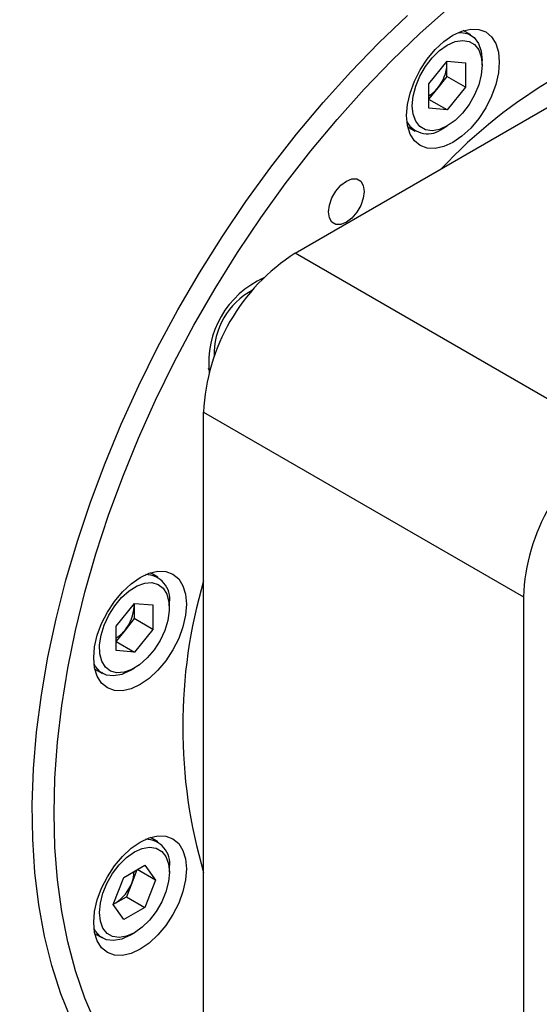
# Model space of a CAD drawing. Header units: millimetres. Extents: x 0 to 559, y 0 to 432.
# Tile 15 of 17: x 483 to 508, y 338 to 387. Entities that reach past the tile are written whole.
import ezdxf

# ---------------------------------------------------------------- set-up
doc = ezdxf.new("R2010")
doc.units = ezdxf.units.MM
doc.header["$LTSCALE"] = 2
doc.linetypes.add('SLD-Solid', pattern=[0])
doc.layers.add('SLD-0', color=7, linetype='SLD-Solid', lineweight=25)
doc.styles.add('SLDTEXTSTYLE0', font='GOTHIC.TTF', dxfattribs={"width": 0.913})
doc.dimstyles.new('SLDDIMSTYLE6', dxfattribs={"dimtxt": 6.35, "dimasz": 7.62, "dimexe": 0, "dimexo": 0.0625, "dimgap": 1.5875, "dimtad": 0, "dimtih": 1, "dimtoh": 1, "dimdec": 1, "dimrnd": 1e-09, "dimzin": 4, "dimdsep": 46, "dimtxsty": 'SLDTEXTSTYLE0', "dimsah": 1, "dimcen": 0, "dimadec": 0, "dimazin": 1, "dimtfac": 1, "dimtdec": 1, "dimtofl": 0, "dimtmove": 0, "dimatfit": 3, "dimfxl": 0, "dimfrac": 2, "dimtolj": 1, "dimtzin": 12, "dimarcsym": 0})

# ---------------------------------------------------------------- blocks, each defined once
blk = doc.blocks.new('_D_12')
at = {"layer": 'SLD-0'}
for p, q in [((401.965, 332.725), (400.03, 332.725)), ((400.03, 332.725), (400.03, 322.644)), ((418.386, 332.725), (420.321, 332.725)), ((420.321, 332.725), (420.321, 322.644)), ((437.462, 323.575), (426.35, 323.575)), ((456.171, 291.17), (437.462, 323.575)), ((400.03, 322.644), (401.965, 322.644)), ((420.321, 322.644), (418.386, 322.644))]:
    blk.add_line(p, q, dxfattribs=at)
blk.add_solid([(456.171, 291.17), (453.681, 298.532), (451.041, 297.008)], dxfattribs=at)
at = {"layer": 'SLD-0', "char_height": 6.35, "attachment_point": 1, "style": 'SLDTEXTSTYLE0'}
for s, insert in [('%%c', (397.176, 342.126)), ('70.0', (406.753, 342.126)), ('2.76', (401.965, 330.755)), ('B.C.', (401.96, 319.385))]:
    blk.add_mtext(s, dxfattribs=dict(at, insert=insert))

msp = doc.modelspace()

# ---------------------------------------------------------------- linework, layer by layer
for p, q in [((496.3001, 375.034), (529.6348, 394.2777)), ((504.992, 385.8411), (504.6208, 386.0554)), ((502.9241, 383.418), (503.8292, 384.5439)), ((503.8151, 384.3902), (503.8079, 384.5174)), ((503.8151, 384.3902), (503.8151, 384.5263)), ((503.8151, 383.7868), (503.8151, 384.3902)), ((503.8292, 384.5439), (504.7343, 384.463)), ((504.7343, 384.463), (504.7343, 383.2561)), ((505.5616, 384.3371), (505.5616, 384.5821)), ((503.8151, 383.7868), (503.3625, 383.2238)), ((504.7343, 383.2561), (503.8151, 383.7868)), ((502.9241, 382.2111), (502.9241, 383.418)), ((503.3625, 383.2238), (502.9241, 382.6784)), ((504.7343, 383.2561), (503.8292, 382.1302)), ((503.8292, 382.1302), (502.9241, 382.6527)), ((503.8292, 382.1302), (502.9241, 382.2111)), ((501.8711, 381.2921), (502.2422, 381.0779)), ((503.6174, 381.2142), (503.8295, 381.3367)), ((512.1455, 365.8866), (496.3001, 375.034)), ((494.557, 373.7415), (494.6719, 373.7457)), ((492.0574, 369.2165), (492.0035, 369.3182)), ((491.7561, 367.1635), (507.6015, 358.0162)), ((491.7561, 328.6698), (491.7561, 367.1635)), ((489.492, 358.9943), (489.1208, 359.2086)), ((507.6015, 358.0162), (507.6015, 319.5225)), ((487.4241, 356.5712), (488.3292, 357.6971)), ((488.3151, 357.5434), (488.3079, 357.6706)), ((488.3151, 357.6795), (488.3151, 357.5434)), ((488.3151, 357.5434), (488.3151, 356.94)), ((488.3292, 357.6971), (489.2343, 357.6162)), ((489.2343, 357.6162), (489.2343, 356.4093)), ((490.0616, 357.4903), (490.0616, 357.7353)), ((488.3151, 356.94), (487.8625, 356.377)), ((489.2343, 356.4093), (488.3151, 356.94)), ((487.4241, 355.3643), (487.4241, 356.5712)), ((487.8625, 356.377), (487.4241, 355.8316)), ((489.2343, 356.4093), (488.3292, 355.2834)), ((487.4241, 355.8059), (488.3292, 355.2834)), ((488.3292, 355.2834), (487.4241, 355.3643)), ((486.3711, 354.4453), (486.7422, 354.2311)), ((488.1174, 354.3674), (488.3295, 354.4899)), ((489.492, 345.8915), (489.1208, 346.1057)), ((487.8067, 344.1309), (488.8518, 344.7342)), ((488.8518, 344.7342), (489.3743, 343.9907)), ((488.447, 344.5006), (488.1938, 343.848)), ((489.3743, 343.9907), (488.4691, 344.5133)), ((490.0616, 344.3875), (490.0616, 344.6324)), ((487.2841, 342.7841), (487.8067, 344.1309)), ((488.1938, 343.848), (487.9325, 343.1745)), ((489.3743, 343.9907), (488.8518, 342.6439)), ((487.8067, 342.0406), (487.2841, 342.7841)), ((487.2922, 342.8049), (487.41, 342.8729)), ((487.2963, 342.8155), (487.41, 342.8729)), ((487.41, 342.8729), (487.9325, 343.1745)), ((487.9325, 343.1745), (488.8518, 342.6439)), ((488.8518, 342.6439), (487.8067, 342.0406)), ((486.3711, 341.3425), (486.7422, 341.1282)), ((488.1174, 341.2645), (488.3295, 341.387))]:
    msp.add_line(p, q)
at = {"flags": 128}
for points in [[(484.3444, 347.3119), (484.3874, 349.0449), (484.5164, 350.8218), (484.7309, 352.6365), (485.0301, 354.4829), (485.4132, 356.3547), (485.8787, 358.2456), (486.4251, 360.1492), (487.0505, 362.0591), (487.7528, 363.9687), (488.5297, 365.8717), (489.3786, 367.7616), (490.2965, 369.632), (491.2803, 371.4766), (492.3267, 373.289), (493.4322, 375.0633), (494.5931, 376.7934), (495.8054, 378.4734), (497.0649, 380.0977), (498.3675, 381.6607), (499.7088, 383.1572), (501.0841, 384.5822), (502.4889, 385.9307), (503.9183, 387.1982)], [(485.2087, 337.0521), (484.6808, 338.3655), (484.2346, 339.7584), (483.8714, 341.2262), (483.5925, 342.7641), (483.3988, 344.3669), (483.291, 346.0293), (483.2694, 347.7457), (483.3342, 349.5106), (483.485, 351.318), (483.7213, 353.1619), (484.0425, 355.0361), (484.4474, 356.9346), (484.9347, 358.8509), (485.5027, 360.7787), (486.1496, 362.7115), (486.8732, 364.6431), (487.6712, 366.5668), (488.5408, 368.4765), (489.4792, 370.3656), (490.4833, 372.228), (491.5497, 374.0575), (492.6749, 375.8479), (493.8551, 377.5934), (495.0865, 379.288), (496.3649, 380.9263), (497.6861, 382.5028), (499.0457, 384.0121), (500.4392, 385.4494), (501.862, 386.8098)], [(504.1121, 380.52), (503.6637, 380.3122), (503.2326, 380.2143), (502.8353, 380.2302), (502.4871, 380.3592), (502.2013, 380.5963), (501.9889, 380.9325), (501.8581, 381.3549), (501.814, 381.8471), (501.8581, 382.3903), (501.9889, 382.9636), (502.2013, 383.545), (502.4871, 384.1121), (502.8353, 384.6432), (503.2326, 385.1178), (503.6637, 385.5177), (504.1121, 385.8275), (504.5604, 386.0353), (504.9915, 386.1332), (505.3888, 386.1173), (505.7371, 385.9883), (506.0229, 385.7512), (506.2352, 385.415), (506.366, 384.9926), (506.4102, 384.5004), (506.366, 383.9572), (506.2352, 383.3839), (506.0229, 382.8025), (505.7371, 382.2353), (505.3888, 381.7043), (504.9915, 381.2297), (504.5604, 380.8298), (504.1121, 380.52)], [(504.3836, 385.9657), (504.5279, 385.9692), (504.8759, 385.8976), (505.1651, 385.7121), (505.3819, 385.4212), (505.5162, 385.0385), (505.5616, 384.5821)], [(502.0968, 382.3369), (502.1402, 382.8072), (502.2684, 383.304), (502.4748, 383.8024), (502.7491, 384.2776), (503.0775, 384.7055), (503.4437, 385.0649), (503.8292, 385.3376), (504.2147, 385.5099), (504.5809, 385.5734), (504.9094, 385.5247), (505.1837, 385.3662), (505.3901, 385.1061), (505.5182, 384.7572), (505.5616, 384.3371)], [(505.5616, 384.3371), (505.5182, 383.8669), (505.3901, 383.3701), (505.1837, 382.8716), (504.9094, 382.3965), (504.5809, 381.9685), (504.2147, 381.6092), (503.8292, 381.3365), (503.4437, 381.1641), (503.0775, 381.1007), (502.7491, 381.1494), (502.4748, 381.3078), (502.2684, 381.568), (502.1402, 381.9168), (502.0968, 382.3369)], [(498.8295, 376.5663), (498.5564, 376.4586), (498.31, 376.4613), (498.1145, 376.5742), (497.9889, 376.7863), (497.9457, 377.0767), (497.9889, 377.4171), (498.1145, 377.7741), (498.31, 378.1128), (498.5564, 378.4), (498.8295, 378.6076), (499.1027, 378.7154), (499.3491, 378.7126), (499.5446, 378.5997), (499.6702, 378.3877), (499.7134, 378.0972), (499.6702, 377.7568), (499.5446, 377.3998), (499.3491, 377.0611), (499.1027, 376.7739), (498.8295, 376.5663)], [(488.6121, 353.6732), (488.1637, 353.4654), (487.7326, 353.3675), (487.3353, 353.3834), (486.9871, 353.5124), (486.7013, 353.7495), (486.4889, 354.0857), (486.3581, 354.5081), (486.314, 355.0003), (486.3581, 355.5435), (486.4889, 356.1168), (486.7013, 356.6982), (486.9871, 357.2654), (487.3353, 357.7964), (487.7326, 358.271), (488.1637, 358.6709), (488.6121, 358.9807), (489.0604, 359.1885), (489.4915, 359.2864), (489.8888, 359.2705), (490.2371, 359.1415), (490.5229, 358.9044), (490.7352, 358.5682), (490.866, 358.1459), (490.9102, 357.6536), (490.866, 357.1104), (490.7352, 356.5371), (490.5229, 355.9557), (490.2371, 355.3886), (489.8888, 354.8575), (489.4915, 354.3829), (489.0604, 353.983), (488.6121, 353.6732)], [(487.463, 354.2577), (487.1509, 354.3435), (486.8978, 354.537), (486.7166, 354.8284), (486.6161, 355.2031), (486.6016, 355.6424), (486.6738, 356.1242), (486.8289, 356.6244), (487.0593, 357.1178), (487.3533, 357.5798), (487.6963, 357.9871), (488.071, 358.3194), (488.4587, 358.5599), (488.8398, 358.6967), (489.1954, 358.7228)], [(489.1954, 358.7228), (489.5075, 358.637), (489.7606, 358.4435), (489.9419, 358.1521), (490.0423, 357.7773), (490.0568, 357.338), (489.9847, 356.8562), (489.8295, 356.3561), (489.5992, 355.8627), (489.3051, 355.4007), (488.9621, 354.9934), (488.5874, 354.6611), (488.1997, 354.4206), (487.8186, 354.2838), (487.463, 354.2577)], [(488.1171, 354.3672), (487.6991, 354.1784), (487.3006, 354.1034), (486.9403, 354.1457), (486.635, 354.3034), (486.3991, 354.5691), (486.3301, 354.6957)], [(491.7561, 330.863), (491.2803, 331.1552), (490.2965, 331.8638), (489.3786, 332.6745), (488.5297, 333.5843), (487.7528, 334.5903), (487.0505, 335.6891), (486.4251, 336.8768), (485.8787, 338.1496), (485.4132, 339.503), (485.0301, 340.9326), (484.7309, 342.4335), (484.5164, 344.0005), (484.3874, 345.6285), (484.3444, 347.3119)], [(488.6121, 340.5704), (488.1637, 340.3625), (487.7326, 340.2647), (487.3353, 340.2805), (486.9871, 340.4095), (486.7013, 340.6467), (486.4889, 340.9829), (486.3581, 341.4052), (486.314, 341.8974), (486.3581, 342.4407), (486.4889, 343.014), (486.7013, 343.5954), (486.9871, 344.1625), (487.3353, 344.6936), (487.7326, 345.1682), (488.1637, 345.5681), (488.6121, 345.8779), (489.0604, 346.0857), (489.4915, 346.1836), (489.8888, 346.1677), (490.2371, 346.0387), (490.5229, 345.8015), (490.7352, 345.4653), (490.866, 345.043), (490.9102, 344.5508), (490.866, 344.0076), (490.7352, 343.4342), (490.5229, 342.8528), (490.2371, 342.2857), (489.8888, 341.7546), (489.4915, 341.28), (489.0604, 340.8802), (488.6121, 340.5704)], [(488.3292, 341.3869), (487.9437, 341.2145), (487.5775, 341.1511), (487.2491, 341.1998), (486.9748, 341.3582), (486.7684, 341.6183), (486.6402, 341.9672), (486.5968, 342.3873), (486.6402, 342.8575), (486.7684, 343.3543), (486.9748, 343.8528), (487.2491, 344.3279), (487.5775, 344.7559), (487.9437, 345.1152), (488.3292, 345.3879)], [(488.3292, 345.3879), (488.7147, 345.5603), (489.0809, 345.6237), (489.4094, 345.575), (489.6837, 345.4166), (489.8901, 345.1564), (490.0182, 344.8076), (490.0616, 344.3875), (490.0182, 343.9173), (489.8901, 343.4205), (489.6837, 342.922), (489.4094, 342.4469), (489.0809, 342.0189), (488.7147, 341.6596), (488.3292, 341.3869)], [(488.1171, 341.2644), (487.6991, 341.0755), (487.3006, 341.0006), (486.9403, 341.0429), (486.635, 341.2006), (486.3991, 341.4662), (486.3301, 341.5928)]]:
    msp.add_lwpolyline(points, dxfattribs=at)
for centre, radius, start, end in [((521.5909, 362.3691), 24.6916, 102.99813, 136.99649), ((501.8525, 384.4807), 1.9647, 320.22793, 357.36071), ((502.0419, 384.256), 1.6761, 301.75765, 321.98818), ((502.862, 382.1308), 1.1878, 209.69285, 309.49294), ((501.5834, 366.7367), 9.8366, 122.48713, 177.51287), ((496.6277, 369.5974), 4.6193, 114.14379, 185.86473), ((495.8719, 370.0337), 3.5945, 118.04857, 181.95956), ((517.4289, 357.5893), 9.8366, 122.48713, 177.51287), ((488.89, 357.931), 1.1879, 350.51449, 90.31047), ((516.4335, 351.5905), 25.7122, 163.6895, 196.3105), ((486.3525, 357.6339), 1.9647, 320.22793, 357.36071), ((486.5419, 357.4092), 1.6761, 301.75765, 321.98818), ((488.89, 344.8282), 1.1879, 350.51449, 90.31047), ((486.6394, 344.4756), 1.6763, 338.01156, 358.24704), ((486.3505, 344.5272), 1.9645, 302.63797, 339.77289)]:
    msp.add_arc(centre, radius, start, end)

# ---------------------------------------------------------------- dimensions: what is measured, and where the dimension line sits
at = {"layer": 'SLD-0'}
dim = msp.add_diameter_dim_2p(p1=(491.1709, 230.5487), p2=(456.1709, 291.1705), text='<>\\PB.C.', dimstyle='SLDDIMSTYLE6', dxfattribs=at)
dim.commit()
dim.dimension.update_dxf_attribs({"geometry": '_D_12', "text_midpoint": (410.1756, 327.6846), "dimtype": 163})

doc.saveas('drawing.dxf')
